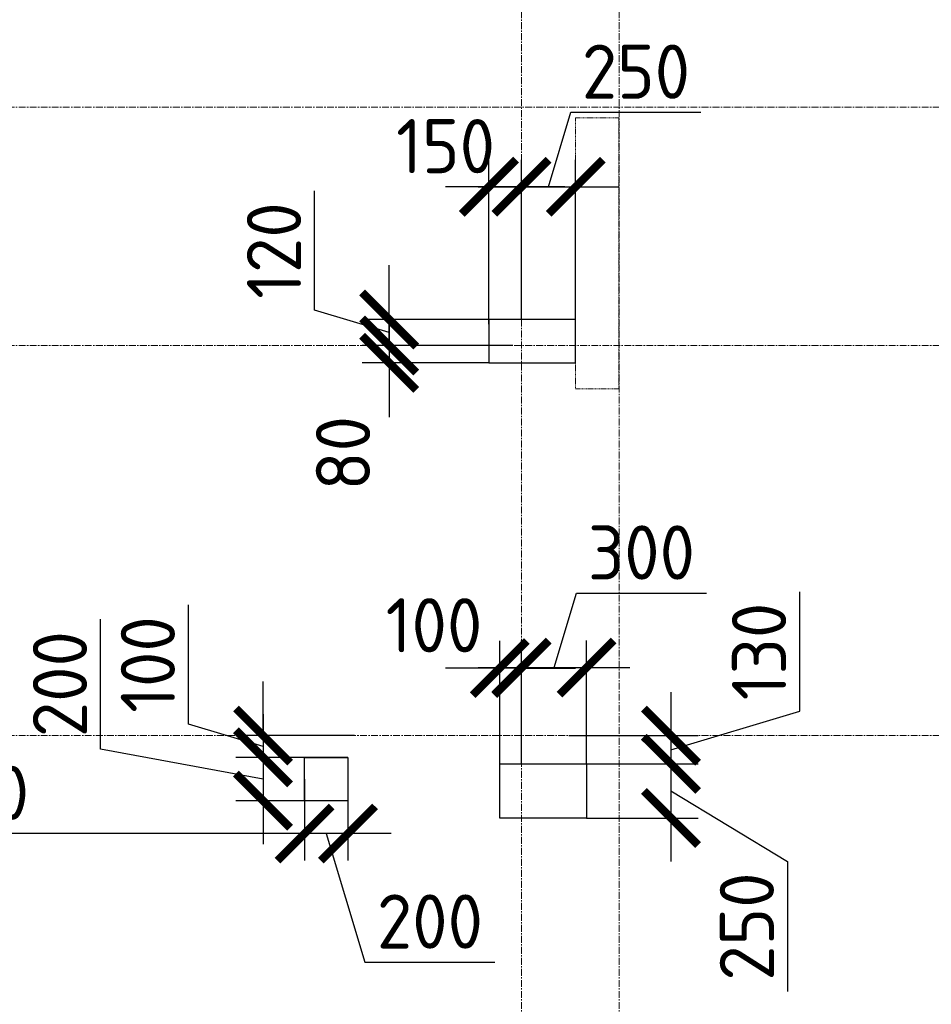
# Model space of a CAD drawing. Header units: millimetres. Extents: x 448962 to 1440104, y -326645 to -197113.
# Tile 16 of 256: x 524889 to 529094, y -264411 to -259868. Entities that reach past the tile are written whole.
import ezdxf

# ---------------------------------------------------------------- set-up
doc = ezdxf.new("R2010")
doc.units = ezdxf.units.MM
for name, pattern in [('01 Штриховая _4 мм_', [6, 3.5, -2.5]), ('______5', [1100, 800, -100, 100, -100]), ('осевая', [50.8, 31.75, -6.35, 6.35, -6.35])]:
    doc.linetypes.add(name, pattern=pattern)
for name, color, linetype, lineweight in [('ВК__отв в полу 1-2 эт', 6, 'Continuous', 25), ('Оси', 40, '______5', 18), ('РАЗМЕРЫ', 1, 'Continuous', 9), ('СТЕНЫ', 3, 'Continuous', 30)]:
    doc.layers.add(name, color=color, linetype=linetype, lineweight=lineweight)
doc.styles.add('GOST-2.304_Type-B', font='GOST_Common.ttf')
doc.styles.add('ГОСТ', font='GOST_Common.ttf')
doc.dimstyles.new('СПДС', dxfattribs={"dimscale": 100, "dimtxt": 2.5, "dimasz": 2.5, "dimexe": 1.25, "dimexo": 0, "dimtad": 1, "dimdec": 0, "dimtxsty": 'GOST-2.304_Type-B', "dimblk": 'ARCHTICK', "dimcen": 2.5, "dimdle": 2, "dimadec": 0, "dimazin": 2, "dimtfac": 0.75, "dimtdec": 0, "dimtmove": 1, "dimatfit": 3, "dimfxl": 1, "dimtolj": 1, "dimarcsym": 1})

# ---------------------------------------------------------------- blocks, each defined once
blk = doc.blocks.new('_ArchTick')
at = {"color": 0, "linetype": 'ByBlock', "const_width": 0.15}
blk.add_lwpolyline([(-0.5, -0.5), (0.5, 0.5)], dxfattribs=at)
blk = doc.blocks.new('*D97')
at = {"layer": 'DEFPOINTS', "color": 0, "transparency": 16777216}
for p in [(527053.3, -260638.9), (527053.3, -261272.6), (527203.4, -261251.3)]:
    blk.add_point(p, dxfattribs=at)
at = {"layer": 'РАЗМЕРЫ', "color": 0, "lineweight": -2, "transparency": 16777216}
for p, q in [((527053.3, -261272.6), (527053.3, -260513.9)), ((527203.4, -261251.3), (527203.4, -260513.9)), ((527403.4, -260638.9), (526853.3, -260638.9))]:
    blk.add_line(p, q, dxfattribs=at)
at = {"layer": 'РАЗМЕРЫ', "color": 0, "lineweight": -2, "transparency": 16777216, "xscale": 250, "yscale": 250, "zscale": 250, "rotation": 180}
blk.add_blockref('_ArchTick', (527053.3, -260638.9), dxfattribs=at)
at = {"layer": 'РАЗМЕРЫ', "color": 0, "lineweight": -2, "transparency": 16777216, "xscale": 250, "yscale": 250, "zscale": 250}
blk.add_blockref('_ArchTick', (527203.4, -260638.9), dxfattribs=at)
at = {"layer": 'РАЗМЕРЫ', "color": 0, "lineweight": 0, "transparency": 16777216, "insert": (526853.3, -260451.4), "char_height": 250, "attachment_point": 5, "style": 'GOST-2.304_Type-B'}
blk.add_mtext('\\A1;150', dxfattribs=at)
blk = doc.blocks.new('*D98')
at = {"layer": 'DEFPOINTS', "color": 0, "transparency": 16777216}
for p in [(527453.3, -260638.9), (527203.4, -261017.2), (527453.3, -261251.3)]:
    blk.add_point(p, dxfattribs=at)
at = {"layer": 'РАЗМЕРЫ', "color": 0, "lineweight": -2, "transparency": 16777216}
for p, q in [((527328.4, -260638.9), (527431.5, -260295.2)), ((527431.5, -260295.2), (528031.5, -260295.2)), ((527203.4, -261017.2), (527203.4, -260513.9)), ((527453.3, -261251.3), (527453.3, -260513.9)), ((527003.4, -260638.9), (527653.3, -260638.9))]:
    blk.add_line(p, q, dxfattribs=at)
at = {"layer": 'РАЗМЕРЫ', "color": 0, "lineweight": -2, "transparency": 16777216, "xscale": 250, "yscale": 250, "zscale": 250, "rotation": 180}
blk.add_blockref('_ArchTick', (527203.4, -260638.9), dxfattribs=at)
at = {"layer": 'РАЗМЕРЫ', "color": 0, "lineweight": -2, "transparency": 16777216, "xscale": 250, "yscale": 250, "zscale": 250}
blk.add_blockref('_ArchTick', (527453.3, -260638.9), dxfattribs=at)
at = {"layer": 'РАЗМЕРЫ', "color": 0, "lineweight": 0, "transparency": 16777216, "insert": (527731.5, -260107.7), "char_height": 250, "attachment_point": 5, "style": 'GOST-2.304_Type-B'}
blk.add_mtext('\\A1;250', dxfattribs=at)
blk = doc.blocks.new('*D99')
at = {"layer": 'DEFPOINTS', "color": 0, "transparency": 16777216}
for p in [(527126, -261251.3), (526593, -261371.3), (527163.8, -261371.3)]:
    blk.add_point(p, dxfattribs=at)
at = {"layer": 'РАЗМЕРЫ', "color": 0, "lineweight": -2, "transparency": 16777216}
for p, q in [((526249.3, -261208.2), (526249.3, -260658.2)), ((526593, -261251.3), (526593, -261001.3)), ((526593, -261311.3), (526249.3, -261208.2)), ((527126, -261251.3), (526468, -261251.3)), ((526593, -261251.3), (526593, -261371.3)), ((526593, -261251.3), (526593, -261371.3)), ((527163.8, -261371.3), (526468, -261371.3)), ((526593, -261371.3), (526593, -261621.3))]:
    blk.add_line(p, q, dxfattribs=at)
at = {"layer": 'РАЗМЕРЫ', "color": 0, "lineweight": -2, "transparency": 16777216, "xscale": 250, "yscale": 250, "zscale": 250}
for p, rotation in [((526593, -261251.3), 270), ((526593, -261371.3), 90)]:
    blk.add_blockref('_ArchTick', p, dxfattribs=dict(at, rotation=rotation))
at = {"layer": 'РАЗМЕРЫ', "color": 0, "lineweight": 0, "transparency": 16777216, "insert": (526061.8, -260933.2), "char_height": 250, "attachment_point": 5, "rotation": 90, "style": 'GOST-2.304_Type-B'}
blk.add_mtext('\\A1;120', dxfattribs=at)
blk = doc.blocks.new('*D100')
at = {"layer": 'DEFPOINTS', "color": 0, "transparency": 16777216}
for p in [(527015.6, -261371.3), (526593, -261451.3), (527053.3, -261451.3)]:
    blk.add_point(p, dxfattribs=at)
at = {"layer": 'РАЗМЕРЫ', "color": 0, "lineweight": -2, "transparency": 16777216}
for p, q in [((526593, -261371.3), (526593, -261121.3)), ((527015.6, -261371.3), (526468, -261371.3)), ((526593, -261371.3), (526593, -261451.3)), ((527053.3, -261451.3), (526468, -261451.3)), ((526593, -261451.3), (526593, -261701.3))]:
    blk.add_line(p, q, dxfattribs=at)
at = {"layer": 'РАЗМЕРЫ', "color": 0, "lineweight": -2, "transparency": 16777216, "xscale": 250, "yscale": 250, "zscale": 250}
for p, rotation in [((526593, -261371.3), 270), ((526593, -261451.3), 90)]:
    blk.add_blockref('_ArchTick', p, dxfattribs=dict(at, rotation=rotation))
at = {"layer": 'РАЗМЕРЫ', "color": 0, "lineweight": 0, "transparency": 16777216, "insert": (526380.3, -261868.4), "char_height": 250, "attachment_point": 5, "rotation": 90, "style": 'GOST-2.304_Type-B'}
blk.add_mtext('\\A1;80', dxfattribs=at)
blk = doc.blocks.new('*D101')
at = {"layer": 'DEFPOINTS', "color": 0, "transparency": 16777216}
for p in [(527503.7, -262857.6), (527203.4, -263258.8), (527503.7, -263301.8)]:
    blk.add_point(p, dxfattribs=at)
at = {"layer": 'РАЗМЕРЫ', "color": 0, "lineweight": -2, "transparency": 16777216}
for p, q in [((527353.6, -262857.6), (527456.7, -262513.9)), ((527456.7, -262513.9), (528056.7, -262513.9)), ((527203.4, -263258.8), (527203.4, -262732.6)), ((527503.7, -263301.8), (527503.7, -262732.6)), ((527003.4, -262857.6), (527703.7, -262857.6))]:
    blk.add_line(p, q, dxfattribs=at)
at = {"layer": 'РАЗМЕРЫ', "color": 0, "lineweight": -2, "transparency": 16777216, "xscale": 250, "yscale": 250, "zscale": 250, "rotation": 180}
blk.add_blockref('_ArchTick', (527203.4, -262857.6), dxfattribs=at)
at = {"layer": 'РАЗМЕРЫ', "color": 0, "lineweight": -2, "transparency": 16777216, "xscale": 250, "yscale": 250, "zscale": 250}
blk.add_blockref('_ArchTick', (527503.7, -262857.6), dxfattribs=at)
at = {"layer": 'РАЗМЕРЫ', "color": 0, "lineweight": 0, "transparency": 16777216, "insert": (527756.7, -262326.4), "char_height": 250, "attachment_point": 5, "style": 'GOST-2.304_Type-B'}
blk.add_mtext('\\A1;300', dxfattribs=at)
blk = doc.blocks.new('*D102')
at = {"layer": 'DEFPOINTS', "color": 0, "transparency": 16777216}
for p in [(527103.4, -262859.6), (527103.4, -263301.8), (527203.4, -263301.8)]:
    blk.add_point(p, dxfattribs=at)
at = {"layer": 'РАЗМЕРЫ', "color": 0, "lineweight": -2, "transparency": 16777216}
for p, q in [((527103.4, -263301.8), (527103.4, -262734.6)), ((527203.4, -263301.8), (527203.4, -262734.6)), ((527103.4, -262859.6), (526853.4, -262859.6)), ((527203.4, -262859.6), (527103.4, -262859.6)), ((527203.4, -262859.6), (527453.4, -262859.6))]:
    blk.add_line(p, q, dxfattribs=at)
at = {"layer": 'РАЗМЕРЫ', "color": 0, "lineweight": -2, "transparency": 16777216, "xscale": 250, "yscale": 250, "zscale": 250}
blk.add_blockref('_ArchTick', (527103.4, -262859.6), dxfattribs=at)
at = {"layer": 'РАЗМЕРЫ', "color": 0, "lineweight": -2, "transparency": 16777216, "xscale": 250, "yscale": 250, "zscale": 250, "rotation": 180}
blk.add_blockref('_ArchTick', (527203.4, -262859.6), dxfattribs=at)
at = {"layer": 'РАЗМЕРЫ', "color": 0, "lineweight": 0, "transparency": 16777216, "insert": (526799.9, -262662.2), "char_height": 250, "attachment_point": 5, "style": 'GOST-2.304_Type-B'}
blk.add_mtext('\\A1;100', dxfattribs=at)
blk = doc.blocks.new('*D103')
at = {"layer": 'DEFPOINTS', "color": 0, "transparency": 16777216}
for p in [(527422.5, -263171.3), (527424.5, -263301.8), (527893, -263301.8)]:
    blk.add_point(p, dxfattribs=at)
at = {"layer": 'РАЗМЕРЫ', "color": 0, "lineweight": -2, "transparency": 16777216}
for p, q in [((528486.8, -263058.4), (528486.8, -262508.4)), ((527893, -262971.3), (527893, -263501.8)), ((527893, -263236.5), (528486.8, -263058.4)), ((527422.5, -263171.3), (528018, -263171.3)), ((527424.5, -263301.8), (528018, -263301.8))]:
    blk.add_line(p, q, dxfattribs=at)
at = {"layer": 'РАЗМЕРЫ', "color": 0, "lineweight": -2, "transparency": 16777216, "xscale": 250, "yscale": 250, "zscale": 250}
for p, rotation in [((527893, -263171.3), 90), ((527893, -263301.8), 270)]:
    blk.add_blockref('_ArchTick', p, dxfattribs=dict(at, rotation=rotation))
at = {"layer": 'РАЗМЕРЫ', "color": 0, "lineweight": 0, "transparency": 16777216, "insert": (528299.3, -262783.4), "char_height": 250, "attachment_point": 5, "rotation": 90, "style": 'GOST-2.304_Type-B'}
blk.add_mtext('\\A1;130', dxfattribs=at)
blk = doc.blocks.new('*D104')
at = {"layer": 'DEFPOINTS', "color": 0, "transparency": 16777216}
for p in [(527498.9, -263301.8), (527503.7, -263551.6), (527893, -263551.6)]:
    blk.add_point(p, dxfattribs=at)
at = {"layer": 'РАЗМЕРЫ', "color": 0, "lineweight": -2, "transparency": 16777216}
for p, q in [((527893, -263101.8), (527893, -263751.6)), ((527498.9, -263301.8), (528018, -263301.8)), ((527893, -263426.7), (528430.7, -263752.7)), ((527503.7, -263551.6), (528018, -263551.6)), ((528430.7, -263752.7), (528430.7, -264352.7))]:
    blk.add_line(p, q, dxfattribs=at)
at = {"layer": 'РАЗМЕРЫ', "color": 0, "lineweight": -2, "transparency": 16777216, "xscale": 250, "yscale": 250, "zscale": 250}
for p, rotation in [((527893, -263301.8), 90), ((527893, -263551.6), 270)]:
    blk.add_blockref('_ArchTick', p, dxfattribs=dict(at, rotation=rotation))
at = {"layer": 'РАЗМЕРЫ', "color": 0, "lineweight": 0, "transparency": 16777216, "insert": (528243.2, -264052.7), "char_height": 250, "attachment_point": 5, "rotation": 90, "style": 'GOST-2.304_Type-B'}
blk.add_mtext('\\A1;250', dxfattribs=at)
blk = doc.blocks.new('оси плит')
at = {"layer": 'Оси', "color": 16, "linetype": 'осевая', "lineweight": 0, "transparency": 33554687}
for p, q in [((531542.3, -203649.6), (531542.3, -230530.3)), ((531992.3, -203649.6), (531992.3, -230530.3)), ((519570.9, -215217.4), (573160.2, -215217.4)), ((519570.9, -216317.4), (573160.2, -216317.4)), ((519570.9, -218117.4), (573160.2, -218117.4))]:
    blk.add_line(p, q, dxfattribs=at)
blk = doc.blocks.new('стены  тп')
at = {"layer": 'СТЕНЫ', "color": 251, "linetype": '01 Штриховая _4 мм_', "lineweight": 0, "true_color": 0x636466}
for p, q in [((551262.3, -326775.7, 3100), (551262.3, -328025.7, 3100)), ((551462.3, -326775.7, 3100), (551262.3, -326775.7, 3100)), ((551462.3, -328025.7, 3100), (551462.3, -326775.7, 3100)), ((551262.3, -328025.7, 3100), (551462.3, -328025.7, 3100))]:
    blk.add_line(p, q, dxfattribs=at)
blk = doc.blocks.new('отверстия новые')
at = {"layer": 'ВК__отв в полу 1-2 эт', "color": 5, "lineweight": 30}
blk.add_lwpolyline([(683544, -402619.8), (683544, -402819.8), (683944, -402819.8), (683944, -402619.8)], close=True, dxfattribs=at)
blk.add_lwpolyline([(683544, -402619.8), (683544, -402819.8), (683944, -402819.8), (683944, -402619.8)], close=True, dxfattribs=at)
at = {"layer": 'ВК__отв в полу 1-2 эт', "color": 5, "lineweight": 30, "ltscale": 100}
blk.add_lwpolyline([(682893.7, -404640.3), (682893.7, -404840.3), (682693.7, -404840.3), (682693.7, -404640.3)], close=True, dxfattribs=at)
blk.add_lwpolyline([(682893.7, -404640.3), (682893.7, -404840.3), (682693.7, -404840.3), (682693.7, -404640.3)], close=True, dxfattribs=at)
blk = doc.blocks.new('*D811')
at = {"layer": 'DEFPOINTS', "color": 0, "transparency": 16777216}
for p in [(526203, -263471.7), (526403, -263471.7), (526203, -263623)]:
    blk.add_point(p, dxfattribs=at)
at = {"layer": 'РАЗМЕРЫ', "color": 0, "lineweight": -2, "transparency": 16777216}
for p, q in [((526203, -263471.7), (526203, -263748)), ((526403, -263471.7), (526403, -263748)), ((526603, -263623), (526003, -263623)), ((526303, -263623), (526481.2, -264216.8)), ((526481.2, -264216.8), (527081.2, -264216.8))]:
    blk.add_line(p, q, dxfattribs=at)
at = {"layer": 'РАЗМЕРЫ', "color": 0, "lineweight": -2, "transparency": 16777216, "xscale": 250, "yscale": 250, "zscale": 250, "rotation": 180}
blk.add_blockref('_ArchTick', (526203, -263623), dxfattribs=at)
at = {"layer": 'РАЗМЕРЫ', "color": 0, "lineweight": -2, "transparency": 16777216, "xscale": 250, "yscale": 250, "zscale": 250}
blk.add_blockref('_ArchTick', (526403, -263623), dxfattribs=at)
at = {"layer": 'РАЗМЕРЫ', "color": 0, "lineweight": 0, "transparency": 16777216, "insert": (526781.2, -264029.3), "char_height": 250, "attachment_point": 5, "style": 'GOST-2.304_Type-B'}
blk.add_mtext('\\A1;200', dxfattribs=at)
blk = doc.blocks.new('*D812')
at = {"layer": 'DEFPOINTS', "color": 0, "transparency": 16777216}
for p in [(526203, -263271.7), (526011.2, -263471.7), (526203, -263471.7)]:
    blk.add_point(p, dxfattribs=at)
at = {"layer": 'РАЗМЕРЫ', "color": 0, "lineweight": -2, "transparency": 16777216}
for p, q in [((525261.9, -263233.8), (525261.9, -262633.8)), ((526011.2, -263071.7), (526011.2, -263671.7)), ((526011.2, -263371.7), (525261.9, -263233.8)), ((526203, -263271.7), (525886.2, -263271.7)), ((526203, -263471.7), (525886.2, -263471.7))]:
    blk.add_line(p, q, dxfattribs=at)
at = {"layer": 'РАЗМЕРЫ', "color": 0, "lineweight": -2, "transparency": 16777216, "xscale": 250, "yscale": 250, "zscale": 250}
for p, rotation in [((526011.2, -263271.7), 90), ((526011.2, -263471.7), 270)]:
    blk.add_blockref('_ArchTick', p, dxfattribs=dict(at, rotation=rotation))
at = {"layer": 'РАЗМЕРЫ', "color": 0, "lineweight": 0, "transparency": 16777216, "insert": (525074.4, -262933.8), "char_height": 250, "attachment_point": 5, "rotation": 90, "style": 'GOST-2.304_Type-B'}
blk.add_mtext('\\A1;200', dxfattribs=at)
blk = doc.blocks.new('*D813')
at = {"layer": 'DEFPOINTS', "color": 0, "transparency": 16777216}
for p in [(526433.6, -263171.3), (526011.2, -263271.7), (526403, -263271.7)]:
    blk.add_point(p, dxfattribs=at)
at = {"layer": 'РАЗМЕРЫ', "color": 0, "lineweight": -2, "transparency": 16777216}
for p, q in [((525667.5, -263118.4), (525667.5, -262568.4)), ((526011.2, -263171.3), (526011.2, -262921.3)), ((526011.2, -263221.5), (525667.5, -263118.4)), ((526433.6, -263171.3), (525886.2, -263171.3)), ((526011.2, -263171.3), (526011.2, -263271.7)), ((526011.2, -263171.3), (526011.2, -263271.7)), ((526403, -263271.7), (525886.2, -263271.7)), ((526011.2, -263271.7), (526011.2, -263521.7))]:
    blk.add_line(p, q, dxfattribs=at)
at = {"layer": 'РАЗМЕРЫ', "color": 0, "lineweight": -2, "transparency": 16777216, "xscale": 250, "yscale": 250, "zscale": 250}
for p, rotation in [((526011.2, -263171.3), 270), ((526011.2, -263271.7), 90)]:
    blk.add_blockref('_ArchTick', p, dxfattribs=dict(at, rotation=rotation))
at = {"layer": 'РАЗМЕРЫ', "color": 0, "lineweight": 0, "transparency": 16777216, "insert": (525480, -262843.4), "char_height": 250, "attachment_point": 5, "rotation": 90, "style": 'GOST-2.304_Type-B'}
blk.add_mtext('\\A1;100', dxfattribs=at)
blk = doc.blocks.new('*D814')
at = {"layer": 'DEFPOINTS', "color": 0, "transparency": 16777216}
for p in [(526203, -263371.7), (523003.4, -263456.8), (523003.4, -263623)]:
    blk.add_point(p, dxfattribs=at)
at = {"layer": 'РАЗМЕРЫ', "color": 0, "lineweight": -2, "transparency": 16777216}
for p, q in [((526203, -263371.7), (526203, -263748)), ((523003.4, -263456.8), (523003.4, -263748)), ((526403, -263623), (522803.4, -263623))]:
    blk.add_line(p, q, dxfattribs=at)
at = {"layer": 'РАЗМЕРЫ', "color": 0, "lineweight": -2, "transparency": 16777216, "xscale": 250, "yscale": 250, "zscale": 250, "rotation": 180}
blk.add_blockref('_ArchTick', (523003.4, -263623), dxfattribs=at)
at = {"layer": 'РАЗМЕРЫ', "color": 0, "lineweight": -2, "transparency": 16777216, "xscale": 250, "yscale": 250, "zscale": 250}
blk.add_blockref('_ArchTick', (526203, -263623), dxfattribs=at)
at = {"layer": 'РАЗМЕРЫ', "color": 0, "lineweight": 0, "transparency": 16777216, "insert": (524603.2, -263435.5), "char_height": 250, "attachment_point": 5, "style": 'GOST-2.304_Type-B'}
blk.add_mtext('\\A1;3200', dxfattribs=at)
blk = doc.blocks.new('отвестия ов')
at = {"color": 3, "lineweight": 30}
blk.add_lwpolyline([(4360034.9, -1454833.8), (4359634.6, -1454833.8), (4359634.6, -1454583.9), (4360034.9, -1454583.9)], close=True, dxfattribs=at)

msp = doc.modelspace()

# ---------------------------------------------------------------- block references
at = {"layer": 'РАЗМЕРЫ'}
for name, p in [('оси плит', (-4338.8, -45053.9)), ('стены  тп', (-23809, 66454.4, -3100)), ('отверстия новые', (-156490.7, 141368.5))]:
    msp.add_blockref(name, p, dxfattribs=at)
at = {"layer": 'РАЗМЕРЫ', "color": 7, "lineweight": 20}
msp.add_blockref('отвестия ов', (-3832531.2, 1191282.2), dxfattribs=at)

# ---------------------------------------------------------------- texts
note = msp.add_mtext_dynamic_manual_height_columns('\\pi1250;{\\H1.5152x;Общие указания :\\P}Настоящий подраздел разработан в составе рабочей документации на строительство объекта {\\H2.4344x; }"Строительство жилого комплекса со встроенными помещениями общественного-делового и коммерческого {\\H1.3552x; }назначения по адресу: г. Чита, ул. 1-я Коллективная. Жилой дом со встроенными помещениями {\\H1.71569x; }общественно-делового и коммерческого назначения на первом этаже здания и встроенно-пристроенным {\\H1.59543x; }поликлиническим учреждением (поз. 2.2-2.3){\\H1.73486x; }\\P1.^I" Решения рабочей Документации разработаны на основании:{\\H1.67588x; }\\Pзадания на проектирование, выданного заказчиком;{\\H1.60804x; }\\P-^Iрешений стадии "Проектная Документация (проект №24-04-КР.2)"{\\H1.73065x; }\\Pразработанных ООО "Комплексная проектно-сопроводительная компания", утвержденных {\\H1.67728x; }заказчиком;{\\H1.60757x; }\\PВ соответствии с требованиями нормативных документов:{\\H1.63081x; }\\P-^IФЗ №184 "О техническом регулировании";{\\H1.62306x; }\\P-^IФЗ №123 "Технический регламент о требованиях пожарной безопасности";{\\H1.62565x; }\\P-^IСП 20.13330.2016 "Нагрузки и воздействия",{\\H1.62478x; }\\P-^IСП 63.13330.2018 "Бетонные и железобетонные конструкции. Основные положения".{\\H1.62507x; }\\P-^IСП 22.13330.2016 "Основания зданий и сооружений";{\\H1.62498x; }\\P-^IСП 45.13330.2017 "Земляные сооружения, основания и фундаменты".{\\H1.62501x; }\\P2.^IПри работах по устройству монолитных конструкций руководствоваться СП 70.13330.2012 {\\H1.625x; }"Несущие и ограждающие конструкции".{\\H1.625x; }\\P3.^IЗа относительную отметку 0,000 принята отметка чистого пола первого этажа, {\\H1.625x; }соответствующая абсолютной отметке 648,00 в Балтийской системе высот.{\\H1.625x; }\\P4.^IПеречень видов работ, Зля которых необходимо составлять акты освидетельствования {\\H1.625x; }скрытых работ: {\\H1.625x; }\\PБетонные и железобетонные конструкции монолитные:{\\H1.625x; }\\Pармирование; защитные слои,- анкеровка арматуры; установка закладных деталей.{\\H1.625x; }\\PМонтаж сборных железобетонных и бетонных конструкций:{\\H1.625x; }\\Pсварка и антикоррозионное покрыт при отсутствии актов освиветельствования превшествующих {\\H1.625x; }скрытых работ во всех случаях.{\\H1.625x; }\\P1. Железобетонные конструкции разработаны в соответствии СП 22.13330.2016 "Основания зданий и {\\H1.62576x; }сооружений", СП 63.13330.2018 "Бетонные и железобетонные конструкции. Общие положения".{\\H1.62541x; }\\P2. Несущие конструкции здания рассчитаны и запроектированы для данных геологических условий. {\\H1.62486x; }\\P3. Арматура класса А240 и А500С по ГОСТ Р 34028-2016, материал монолитных конструкций ниже {\\H1.62505x; }нуля - бетон тяжелый класса В25 по ГОСТ 26633-2015.{\\H1.62498x; }\\P4. Работы по бетонированию монолитных конструкций вести в соответствии со СП 70.13330.2012 {\\H1.62501x; }"Несущие и ограждающие конструкции".{\\H1.625x; }\\P5. Все строительно-монтажные работы необходимо выполнять в соответствии со СНиП 12-03-2001 {\\H1.625x; }"Безопасность труда в строительстве. Часть 1. Общие требования.", Безопасность труда в строительстве. {\\H1.625x; }Часть 2. Строительное производство". Строительство здания должно производиться в соответствии с {\\H1.625x; }проектом производства работ (ППР).{\\H1.725x; }\\PПри отсутствии ППР производство строительно-монтажных работ запрещается.{\\H1.67917x; }\\P6. Бетон конструкции должны удовлетворять требованиям ГОСТ 26633-2015, ГОСТ 25192-2012.{\\H1.60694x; }\\P7. Бетон следует укладывать в бетонные конструкции горизонтальными слоями одинаковой {\\H1.63102x; }толщины без разрывов, с последовательным направлением укладки в одну сторону во всех слоях.{\\H1.62299x; }\\P8. В начальный период твердения бетон необходимо защищать от попадания атмосферных осадков {\\H1.62567x; }или потерь влаги.{\\H1.62478x; }\\P9. При перерывах в бетонировании устраивать рабочие швы бетонирования. Места рабочих швов {\\H1.62507x; }бетонирования разработать в ППР и согласовать с авторским надзором. С поверхности рабочих швов {\\H1.62498x; }удалить цементную плёнку металлическими щётками с последующей поливкой водой. В рабочем шве {\\H1.62501x; }устанавливать вертикальные сетки из проволоки ячейкой 50x50мм. Поверхность рабочих швов должна быть {\\H1.625x; }перпендикулярна поверхности плиты. {\\H1.625x; }\\P10. Арматурные изделия изготавливать в соответствии с ГОСТ Р 57997-2017, ГОСТ 5264-80, ГОСТ {\\H1.625x; }14098-2014.{\\H1.625x; }\\P11. Плоские сетки и каркасы изготавливать с помощью контактной точечной сварки (кроме {\\H1.725x; }оговоренных случаев).{\\H1.77917x; }\\P12. Расчётные сопротивления сборных соединений и материалы для сборки принимать по табл. Г1, Г2 {\\H1.66111x; }СП 52-101-2003.{\\H1.61296x; }\\P13. Стыки арматурных стержней должны иметь длину перепуска (нахлёстка) не менее указанной в {\\H1.72901x; }проекте. В неоговоренных случаях длину стыка рабочей арматуры внахлёстку без сварки принимать по {\\H1.67783x; }п.8.3.27 СП 52-101-2003. {\\H1.60739x; }\\P14. Толщина защитного слоя бетона для рабочей арматуры должна соответствовать значениям, {\\H1.63087x; }указанным в проекте. {\\H1.62304x; }\\PВ неоговоренных случаях принимать не менее 25мм.{\\H1.62565x; }\\P{\\H1.62478x; }', width=16929.188, gutter_width=1000, heights=[39809.3, 0], dxfattribs=dict(insert=(470783.2, -245157.9), char_height=250, attachment_point=1, style='ГОСТ'))
for column, words in zip(note.columns.linked_columns, ['\\pi1250;15. Уход за свежеуложенным бетоном начинать сразу после укладки бетонной смеси и осуществлять до достижения прочности бетона не менее 70% от проектной.{\\H1.83409x; }\\P16. Распалубку плит  осуществлять по достижении прочности бетона не менее 80% от проектной.{\\H1.55672x; }\\P17. Два крайних арматурных стержня, расположенных по контуру плиты, привязать ко всем {\\H1.64842x; }стержням в местах пересечений.{\\H1.61719x; }\\P18. В процессе производства работ предусмотреть мероприятия по противопожарной защите и {\\H1.6276x; }контролю за выполнением правил пожарной безопасности на всех этапах строительства.{\\H1.62413x; }\\P19. Все работы Выполнять по проекту производства работ (ППР), согласованному с организациями, {\\H1.72529x; }ответственными за эксплуатацию существующих инженерных сетей и дорог на существующей площадке.{\\H1.67907x; }\\P20. Проект рассчитан на производство работ в период положительных температур. В случае {\\H1.60698x; }выполнения работ при отрицательных температурах необходимо выполнять требования СНиП часть 3 по {\\H1.63101x; }производству работ и ППР.{\\H1.623x; }\\P21. При минимальной температуре воздуха до минус 15°С допускается:{\\H1.62567x; }\\P - выдерживание бетона в конструкции методом термоса, при предварительном разогреве бетонной {\\H1.62478x; }смеси, {\\H1.62507x; }\\P -форсированный электроразогрев бетона в конструкции с повторным уплотнением.{\\H1.62498x; }\\PПри минимальной температуре воздуха до минус 25°С допускается:{\\H1.62501x; }\\P -обогрев бетона в греющей опалубке с помощью низкотемпературных электронагревателей,{\\H1.625x; }\\P -электродный сквозной прогреб бетона,{\\H1.625x; }\\P -электрообогрев с помощью греющего провода.{\\H1.625x; }']):
    column.text = words

# ---------------------------------------------------------------- dimensions: what is measured, and where the dimension line sits
at = {"layer": 'РАЗМЕРЫ', "color": 1, "lineweight": 0}
for base, p1, p2, picture, middle in [((527453.3, -260638.9), (527203.4, -261017.2), (527453.3, -261251.3), '*D98', (527494, -260107.7)), ((527503.7, -262857.6), (527203.4, -263258.8), (527503.7, -263301.8), '*D101', (527519.2, -262326.4)), ((523003.4, -263623), (526203, -263371.7), (523003.4, -263456.8), '*D814', (524603.2, -263435.5)), ((526203, -263623), (526403, -263471.7), (526203, -263471.7), '*D811', (526543.7, -264029.3))]:
    dim = msp.add_linear_dim(base=base, p1=p1, p2=p2, dimstyle='СПДС', override={"dimrnd": 5}, dxfattribs=at)
    dim.commit()
    dim.dimension.update_dxf_attribs({"geometry": picture, "text_midpoint": middle})
for base, p1, p2, picture, middle in [((527053.3, -260638.9), (527203.4, -261251.3), (527053.3, -261272.6), '*D97', (526853.3, -260638.9)), ((527103.4, -262859.6), (527203.4, -263301.8), (527103.4, -263301.8), '*D102', (526799.9, -262849.7))]:
    dim = msp.add_linear_dim(base=base, p1=p1, p2=p2, dimstyle='СПДС', override={"dimrnd": 5}, dxfattribs=at)
    dim.commit()
    dim.dimension.update_dxf_attribs({"geometry": picture, "text_midpoint": middle, "dimtype": 160})
for base, p1, p2, picture, middle in [((526593, -261371.3), (527126, -261251.3), (527163.8, -261371.3), '*D99', (526061.8, -261145.7)), ((527893.0059, -263301.761), (527422.5421, -263171.31), (527424.5421, -263301.761), '*D103', (528299.2559, -262995.9105)), ((526011.2, -263271.7), (526433.6, -263171.3), (526403, -263271.7), '*D813', (525480, -263055.9))]:
    dim = msp.add_linear_dim(base=base, p1=p1, p2=p2, angle=90, dimstyle='СПДС', override={"dimrnd": 5}, dxfattribs=at)
    dim.commit()
    dim.dimension.update_dxf_attribs({"geometry": picture, "text_midpoint": middle})
for base, p1, p2, picture, middle in [((526593, -261451.3), (527015.6, -261371.3), (527053.3, -261451.3), '*D100', (526567.8, -261868.4)), ((526011.2, -263471.7), (526203, -263271.7), (526203, -263471.7), '*D812', (525261.9, -263171.3)), ((527893, -263551.6), (527498.9, -263301.8), (527503.7, -263551.6), '*D104', (528430.7, -263815.2))]:
    dim = msp.add_linear_dim(base=base, p1=p1, p2=p2, angle=90, dimstyle='СПДС', override={"dimrnd": 5}, dxfattribs=at)
    dim.commit()
    dim.dimension.update_dxf_attribs({"geometry": picture, "text_midpoint": middle, "dimtype": 160})

doc.saveas('drawing.dxf')
